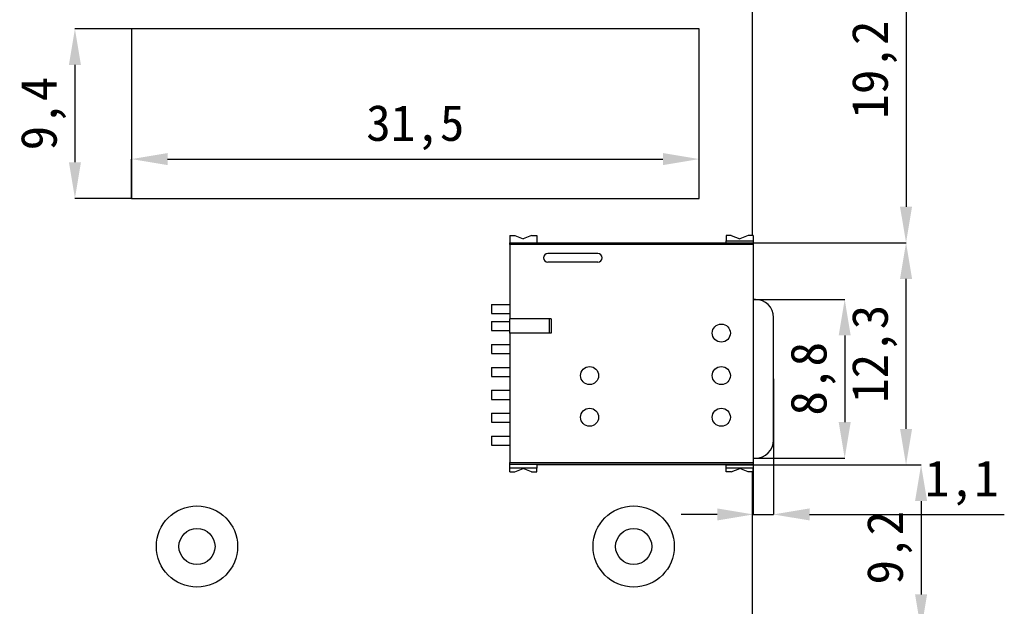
# Model space of a CAD drawing. Header units: millimetres. Extents: x 1628 to 1925, y 2096 to 2516.
# Tile 32 of 40: x 1736 to 1791, y 2394 to 2427. Entities that reach past the tile are written whole.
import ezdxf

# ---------------------------------------------------------------- set-up
doc = ezdxf.new("R2010")
doc.units = ezdxf.units.MM
doc.styles.add('黑体高度2mm', font='simhei.ttf', dxfattribs={"height": 2})
doc.dimstyles.new('红色高度2mm', dxfattribs={"dimtxt": 2, "dimasz": 2, "dimexe": 0, "dimexo": 0, "dimtad": 1, "dimdec": 1, "dimtxsty": '黑体高度2mm', "dimcen": 2.5, "dimclrd": 1, "dimclre": 1, "dimclrt": 1, "dimadec": 0, "dimazin": 0, "dimtfac": 1, "dimtdec": 1, "dimtmove": 0, "dimatfit": 3, "dimfxl": 1, "dimarcsym": 0})

# ---------------------------------------------------------------- blocks, each defined once
blk = doc.blocks.new('*D36')
at = {"color": 1, "lineweight": -2, "transparency": 16777216}
for p, q in [((1742.59, 2426.468), (1739.451, 2426.468)), ((1739.451, 2424.468), (1739.451, 2419.068)), ((1742.59, 2417.068), (1739.451, 2417.068))]:
    blk.add_line(p, q, dxfattribs=at)
at = {"color": 1, "transparency": 16777216}
for points in [[(1739.118, 2424.468), (1739.784, 2424.468), (1739.451, 2426.468)], [(1739.118, 2419.068), (1739.784, 2419.068), (1739.451, 2417.068)]]:
    blk.add_solid(points, dxfattribs=at)
at = {"layer": 'Defpoints', "color": 0, "transparency": 16777216}
for p in [(1742.59, 2426.468), (1739.451, 2417.068), (1742.59, 2417.068)]:
    blk.add_point(p, dxfattribs=at)
at = {"color": 1, "transparency": 16777216, "insert": (1737.702, 2421.768), "char_height": 2, "attachment_point": 5, "rotation": 90, "style": '黑体高度2mm'}
blk.add_mtext('9,4', dxfattribs=at)
blk = doc.blocks.new('*D37')
at = {"color": 1, "lineweight": -2, "transparency": 16777216}
for p, q in [((1742.59, 2417.068), (1742.59, 2419.244)), ((1744.59, 2419.244), (1772.04, 2419.244)), ((1774.04, 2417.068), (1774.04, 2419.244))]:
    blk.add_line(p, q, dxfattribs=at)
at = {"color": 1, "transparency": 16777216}
for points in [[(1744.59, 2419.577), (1744.59, 2418.911), (1742.59, 2419.244)], [(1772.04, 2419.577), (1772.04, 2418.911), (1774.04, 2419.244)]]:
    blk.add_solid(points, dxfattribs=at)
at = {"layer": 'Defpoints', "color": 0, "transparency": 16777216}
for p in [(1774.04, 2419.244), (1742.59, 2417.068), (1774.04, 2417.068)]:
    blk.add_point(p, dxfattribs=at)
at = {"color": 1, "transparency": 16777216, "insert": (1758.315, 2420.993), "char_height": 2, "attachment_point": 5, "style": '黑体高度2mm'}
blk.add_mtext('31,5', dxfattribs=at)
blk = doc.blocks.new('*D38')
at = {"color": 1, "lineweight": -2, "transparency": 16777216}
for p, q in [((1775.544, 2414.605), (1785.51, 2414.605)), ((1785.51, 2404.288), (1785.51, 2412.605)), ((1775.544, 2402.288), (1785.51, 2402.288))]:
    blk.add_line(p, q, dxfattribs=at)
at = {"color": 1, "transparency": 16777216}
for points in [[(1785.176, 2412.605), (1785.843, 2412.605), (1785.51, 2414.605)], [(1785.176, 2404.288), (1785.843, 2404.288), (1785.51, 2402.288)]]:
    blk.add_solid(points, dxfattribs=at)
at = {"layer": 'Defpoints', "color": 0, "transparency": 16777216}
for p in [(1775.544, 2414.605), (1785.51, 2414.605), (1775.544, 2402.288)]:
    blk.add_point(p, dxfattribs=at)
at = {"color": 1, "transparency": 16777216, "insert": (1783.761, 2408.447), "char_height": 2, "attachment_point": 5, "rotation": 90, "style": '黑体高度2mm'}
blk.add_mtext('12,3', dxfattribs=at)
blk = doc.blocks.new('*D39')
at = {"color": 1, "lineweight": -2, "transparency": 16777216}
for p, q in [((1777.044, 2411.467), (1782.11, 2411.467)), ((1782.11, 2409.467), (1782.11, 2404.667)), ((1777.044, 2402.667), (1782.11, 2402.667))]:
    blk.add_line(p, q, dxfattribs=at)
at = {"color": 1, "transparency": 16777216}
for points in [[(1781.777, 2409.467), (1782.443, 2409.467), (1782.11, 2411.467)], [(1781.777, 2404.667), (1782.443, 2404.667), (1782.11, 2402.667)]]:
    blk.add_solid(points, dxfattribs=at)
at = {"layer": 'Defpoints', "color": 0, "transparency": 16777216}
for p in [(1777.044, 2411.467), (1777.044, 2402.667), (1782.11, 2402.667)]:
    blk.add_point(p, dxfattribs=at)
at = {"color": 1, "transparency": 16777216, "insert": (1780.361, 2407.067), "char_height": 2, "attachment_point": 5, "rotation": 90, "style": '黑体高度2mm'}
blk.add_mtext('8,8', dxfattribs=at)
blk = doc.blocks.new('*D43')
at = {"color": 1, "lineweight": -2, "transparency": 16777216}
for p, q in [((1777.044, 2407.067), (1777.044, 2399.545)), ((1778.16, 2407.067), (1778.16, 2399.545)), ((1775.044, 2399.545), (1773.044, 2399.545)), ((1777.044, 2399.545), (1778.16, 2399.545)), ((1780.16, 2399.545), (1790.955, 2399.545))]:
    blk.add_line(p, q, dxfattribs=at)
at = {"color": 1, "transparency": 16777216}
for points in [[(1775.044, 2399.878), (1775.044, 2399.212), (1777.044, 2399.545)], [(1780.16, 2399.878), (1780.16, 2399.212), (1778.16, 2399.545)]]:
    blk.add_solid(points, dxfattribs=at)
at = {"layer": 'Defpoints', "color": 0, "transparency": 16777216}
for p in [(1777.044, 2407.067), (1778.16, 2407.067), (1777.044, 2399.545)]:
    blk.add_point(p, dxfattribs=at)
at = {"color": 1, "transparency": 16777216, "insert": (1788.594, 2401.294), "char_height": 2, "attachment_point": 5, "style": '黑体高度2mm'}
blk.add_mtext('1,1', dxfattribs=at)
blk = doc.blocks.new('*D78')
at = {"color": 1, "lineweight": -2, "transparency": 16777216}
for p, q in [((1775.984, 2433.803), (1785.51, 2433.803)), ((1785.51, 2431.803), (1785.51, 2416.605)), ((1775.544, 2414.605), (1785.51, 2414.605))]:
    blk.add_line(p, q, dxfattribs=at)
at = {"color": 1, "transparency": 16777216}
for points in [[(1785.176, 2431.803), (1785.843, 2431.803), (1785.51, 2433.803)], [(1785.176, 2416.605), (1785.843, 2416.605), (1785.51, 2414.605)]]:
    blk.add_solid(points, dxfattribs=at)
at = {"layer": 'Defpoints', "color": 0, "transparency": 16777216}
for p in [(1775.984, 2433.803), (1775.544, 2414.605), (1785.51, 2414.605)]:
    blk.add_point(p, dxfattribs=at)
at = {"color": 1, "transparency": 16777216, "insert": (1783.761, 2424.204), "char_height": 2, "attachment_point": 5, "rotation": 90, "style": '黑体高度2mm'}
blk.add_mtext('19,2', dxfattribs=at)
blk = doc.blocks.new('*D79')
at = {"color": 1, "lineweight": -2, "transparency": 16777216}
for p, q in [((1785.51, 2402.288), (1786.343, 2402.288)), ((1786.343, 2400.288), (1786.343, 2395.113)), ((1776.96, 2393.113), (1786.343, 2393.113))]:
    blk.add_line(p, q, dxfattribs=at)
at = {"color": 1, "transparency": 16777216}
for points in [[(1786.01, 2400.288), (1786.677, 2400.288), (1786.343, 2402.288)], [(1786.01, 2395.113), (1786.677, 2395.113), (1786.343, 2393.113)]]:
    blk.add_solid(points, dxfattribs=at)
at = {"layer": 'Defpoints', "color": 0, "transparency": 16777216}
for p in [(1785.51, 2402.288), (1776.96, 2393.113), (1786.343, 2393.113)]:
    blk.add_point(p, dxfattribs=at)
at = {"color": 1, "transparency": 16777216, "insert": (1784.595, 2397.701), "char_height": 2, "attachment_point": 5, "rotation": 90, "style": '黑体高度2mm'}
blk.add_mtext('9,2', dxfattribs=at)

msp = doc.modelspace()

# ---------------------------------------------------------------- linework, layer by layer
at = {"color": 7, "linetype": 'Continuous', "lineweight": 25}
for p, q in [((1777, 2415.005), (1777, 2432.787)), ((1742.59, 2426.468), (1742.59, 2417.068)), ((1774.04, 2426.468), (1742.59, 2426.468)), ((1774.04, 2417.068), (1774.04, 2426.468)), ((1742.59, 2417.068), (1774.04, 2417.068)), ((1763.544, 2415.005), (1763.827, 2415.005)), ((1763.544, 2415.005), (1763.544, 2414.605)), ((1763.544, 2414.605), (1777.044, 2414.605)), ((1763.544, 2414.505), (1763.544, 2414.605)), ((1763.827, 2415.005), (1764.294, 2414.828)), ((1764.761, 2415.005), (1764.294, 2414.828)), ((1764.761, 2415.005), (1765.044, 2415.005)), ((1765.044, 2415.005), (1765.044, 2414.605)), ((1775.827, 2415.005), (1775.544, 2415.005)), ((1775.544, 2415.005), (1775.544, 2414.705)), ((1775.544, 2414.705), (1777.044, 2414.705)), ((1775.544, 2414.605), (1775.544, 2414.705)), ((1775.827, 2415.005), (1776.294, 2414.828)), ((1776.761, 2415.005), (1776.294, 2414.828)), ((1777.044, 2415.005), (1776.761, 2415.005)), ((1777.044, 2415.005), (1777.044, 2414.705)), ((1777.044, 2414.705), (1777.044, 2414.605)), ((1777.044, 2414.605), (1777.044, 2414.505)), ((1763.544, 2414.505), (1763.544, 2410.389)), ((1777.044, 2414.505), (1763.544, 2414.505)), ((1768.433, 2414.008), (1765.661, 2414.008)), ((1777.044, 2414.505), (1777.044, 2402.415)), ((1768.433, 2413.527), (1765.661, 2413.527)), ((1777.16, 2411.467), (1777.044, 2411.467)), ((1762.544, 2411.185), (1763.544, 2411.185)), ((1762.544, 2411.185), (1762.544, 2410.685)), ((1762.544, 2410.685), (1763.544, 2410.685)), ((1762.544, 2410.235), (1763.544, 2410.235)), ((1762.544, 2410.235), (1762.544, 2409.735)), ((1763.544, 2409.6), (1763.544, 2410.389)), ((1765.836, 2410.389), (1763.544, 2410.389)), ((1765.744, 2409.6), (1765.744, 2410.389)), ((1765.836, 2410.389), (1765.836, 2409.6)), ((1778.16, 2403.667), (1778.16, 2410.467)), ((1762.544, 2409.735), (1763.544, 2409.735)), ((1763.544, 2409.6), (1763.544, 2402.415)), ((1765.836, 2409.6), (1763.544, 2409.6)), ((1762.544, 2408.965), (1763.544, 2408.965)), ((1762.544, 2408.965), (1762.544, 2408.465)), ((1762.544, 2408.465), (1763.544, 2408.465)), ((1762.544, 2407.695), (1763.544, 2407.695)), ((1762.544, 2407.695), (1762.544, 2407.195)), ((1762.544, 2407.195), (1763.544, 2407.195)), ((1762.544, 2406.425), (1763.544, 2406.425)), ((1762.544, 2406.425), (1762.544, 2405.925)), ((1762.544, 2405.925), (1763.544, 2405.925)), ((1762.544, 2405.155), (1763.544, 2405.155)), ((1762.544, 2405.155), (1762.544, 2404.655)), ((1762.544, 2404.655), (1763.544, 2404.655)), ((1762.544, 2403.885), (1763.544, 2403.885)), ((1762.544, 2403.885), (1762.544, 2403.385)), ((1762.544, 2403.385), (1763.544, 2403.385)), ((1777.044, 2402.667), (1777.16, 2402.667)), ((1763.544, 2402.415), (1777.044, 2402.415)), ((1763.544, 2402.315), (1763.544, 2402.415)), ((1777.044, 2402.315), (1763.544, 2402.315)), ((1763.544, 2402.115), (1763.544, 2402.315)), ((1765.044, 2402.115), (1763.544, 2402.115)), ((1763.544, 2401.915), (1763.544, 2402.115)), ((1763.827, 2401.915), (1764.294, 2402.092)), ((1764.761, 2401.915), (1764.294, 2402.092)), ((1775.544, 2402.288), (1765.044, 2402.288)), ((1765.044, 2402.288), (1765.044, 2402.115)), ((1765.044, 2401.915), (1765.044, 2402.115)), ((1775.544, 2402.115), (1775.544, 2402.288)), ((1777.044, 2402.115), (1775.544, 2402.115)), ((1775.544, 2401.915), (1775.544, 2402.115)), ((1775.827, 2401.915), (1776.294, 2402.092)), ((1776.761, 2401.915), (1776.294, 2402.092)), ((1777.044, 2402.415), (1777.044, 2402.315)), ((1777.044, 2402.315), (1777.044, 2402.115)), ((1777.044, 2401.915), (1777.044, 2402.115)), ((1763.544, 2401.915), (1763.827, 2401.915)), ((1764.761, 2401.915), (1765.044, 2401.915)), ((1775.827, 2401.915), (1775.544, 2401.915)), ((1777.044, 2401.915), (1776.761, 2401.915)), ((1777, 2389.913), (1777, 2401.915))]:
    msp.add_line(p, q, dxfattribs=at)
for centre, radius in [((1775.272, 2409.6), 0.5), ((1767.971, 2407.243), 0.5), ((1775.272, 2407.243), 0.5), ((1767.971, 2404.933), 0.5), ((1775.272, 2404.933), 0.5), ((1746.215, 2397.77), 2.25), ((1770.415, 2397.77), 2.25), ((1746.215, 2397.77), 1), ((1770.415, 2397.77), 1)]:
    msp.add_circle(centre, radius, dxfattribs=at)
for centre, radius, start, end in [((1765.661, 2413.768), 0.24, 90, 270), ((1768.433, 2413.768), 0.24, 270, 90), ((1777.16, 2410.467), 1, 0, 90), ((1777.16, 2403.667), 1, 270, 0)]:
    msp.add_arc(centre, radius, start, end, dxfattribs=at)

# ---------------------------------------------------------------- dimensions: what is measured, and where the dimension line sits
for base, p1, p2, picture, middle in [((1785.51, 2414.605), (1775.984, 2433.803), (1775.544, 2414.605), '*D78', (1783.761, 2424.204)), ((1785.51, 2414.605), (1775.544, 2402.288), (1775.544, 2414.605), '*D38', (1783.761, 2408.447)), ((1782.11, 2402.667), (1777.044, 2411.467), (1777.044, 2402.667), '*D39', (1780.361, 2407.067)), ((1786.343, 2393.113), (1785.51, 2402.288), (1776.96, 2393.113), '*D79', (1784.595, 2397.701))]:
    dim = msp.add_linear_dim(base=base, p1=p1, p2=p2, angle=90, dimstyle='红色高度2mm')
    dim.commit()
    dim.dimension.update_dxf_attribs({"geometry": picture, "text_midpoint": middle})
for p1, p2, distance, picture, middle in [((1742.59, 2426.468), (1742.59, 2417.068), -3.139, '*D36', (1737.702, 2421.768)), ((1742.590103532, 2417.068191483), (1774.040103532, 2417.068191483), 2.175859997, '*D37', (1758.315103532, 2420.992646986))]:
    dim = msp.add_aligned_dim(p1=p1, p2=p2, distance=distance, dimstyle='红色高度2mm')
    dim.commit()
    dim.dimension.update_dxf_attribs({"geometry": picture, "text_midpoint": middle})
dim = msp.add_linear_dim(base=(1777.044, 2399.545), p1=(1778.16, 2407.067), p2=(1777.044, 2407.067), dimstyle='红色高度2mm')
dim.commit()
dim.dimension.update_dxf_attribs({"geometry": '*D43', "text_midpoint": (1788.594, 2399.545), "dimtype": 160})

doc.saveas('drawing.dxf')
